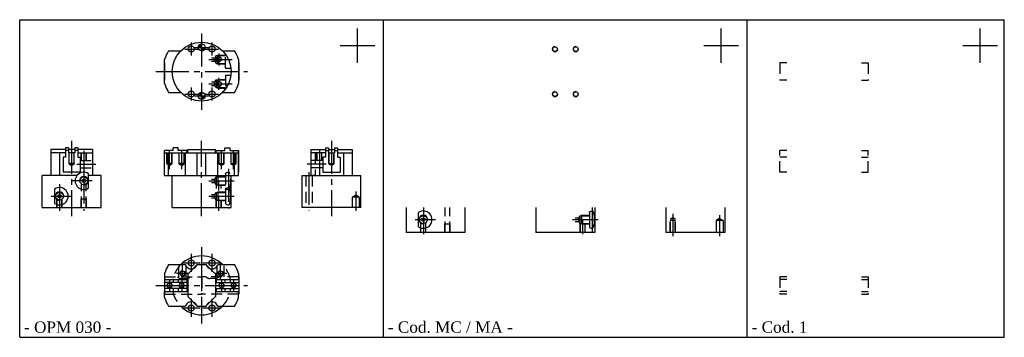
# Model space of a CAD drawing. Header units: millimetres. Extents: x 1407 to 1975, y 519 to 702.
import ezdxf

# ---------------------------------------------------------------- set-up
doc = ezdxf.new("R2010")
doc.units = ezdxf.units.MM
doc.linetypes.add('CENTER2', pattern=[28.575, 19.05, -3.175, 3.175, -3.175])
doc.linetypes.add('DASHED2', pattern=[9.525, 6.35, -3.175])
doc.layers.add('1', color=2, linetype='DASHED2')
doc.layers.add('2', color=1, linetype='CENTER2')
doc.styles.get("Standard").update_dxf_attribs({"font": 'isocp.shx', "bigfont": 'chineset.shx'})

msp = doc.modelspace()

# ---------------------------------------------------------------- hatches: boundary and pattern name
h = msp.add_hatch()
h.set_pattern_fill('ANSI31', scale=0.025, style=0)
h.set_pattern_definition([(45, (1277.23682, 434.692205), (-0.0561266, 0.0561266), [])])
h.paths.add_polyline_path([(1511.63, 688.09, 0.414214), (1509.63, 686.09), (1511.63, 686.09)])
h.paths.add_polyline_path([(1511.63, 686.09), (1511.63, 684.09, 0.414214), (1513.63, 686.09)])
h = msp.add_hatch()
h.set_pattern_fill('ANSI31', scale=0.025, style=0)
h.set_pattern_definition([(45, (1277.23682, 406.692205), (-0.0561266, 0.0561266), [])])
h.paths.add_polyline_path([(1511.63, 660.09, 0.414214), (1509.63, 658.09), (1511.63, 658.09)])
h.paths.add_polyline_path([(1511.63, 658.09), (1511.63, 656.09, 0.414214), (1513.63, 658.09)])

# ---------------------------------------------------------------- linework, layer by layer
at = {"color": 7}
for p, q in [((1406.63, 702.09), (1974.99, 702.09)), ((1406.63, 518.59), (1406.63, 702.09)), ((1616.63, 518.59), (1616.63, 702.09)), ((1826.63, 518.59), (1826.63, 702.09)), ((1974.99, 518.59), (1974.99, 702.09)), ((1601.63, 677.09), (1601.63, 697.09)), ((1811.63, 677.09), (1811.63, 697.09)), ((1961, 677.09), (1961, 697.09)), ((1511.63, 684.09), (1511.63, 688.09)), ((1492.6, 684.09), (1499.59, 684.09)), ((1509.63, 686.09), (1513.63, 686.09)), ((1523.67, 684.09), (1530.66, 684.09)), ((1591.63, 687.09), (1611.63, 687.09)), ((1801.63, 687.09), (1821.63, 687.09)), ((1951, 687.09), (1971, 687.09)), ((1490.13, 677.09), (1490.13, 667.09)), ((1490.13, 677.09), (1490.23, 677.09)), ((1490.23, 665.14), (1490.23, 679.04)), ((1533.03, 679.04), (1533.03, 665.14)), ((1533.03, 677.09), (1533.13, 677.09)), ((1533.13, 677.09), (1533.13, 667.09)), ((1490.13, 667.09), (1490.23, 667.09)), ((1533.03, 667.09), (1533.13, 667.09)), ((1492.6, 660.09), (1499.59, 660.09)), ((1511.63, 656.09), (1511.63, 660.09)), ((1523.67, 660.09), (1530.66, 660.09)), ((1509.63, 658.09), (1513.63, 658.09)), ((1424.63, 627.09), (1424.63, 612.09)), ((1433.13, 627.09), (1424.63, 627.09)), ((1433.13, 628.09), (1433.13, 622.59)), ((1434.88, 628.09), (1433.13, 628.09)), ((1434.88, 626.59), (1433.13, 626.59)), ((1434.88, 628.09), (1434.88, 625.09)), ((1438.38, 627.09), (1434.88, 627.09)), ((1440.13, 628.09), (1438.38, 628.09)), ((1438.38, 628.09), (1438.38, 625.09)), ((1440.13, 626.59), (1438.38, 626.59)), ((1440.13, 628.09), (1440.13, 622.59)), ((1448.63, 627.09), (1440.13, 627.09)), ((1448.63, 627.09), (1448.63, 612.09)), ((1490.13, 614.09), (1490.13, 626.59)), ((1495.13, 626.59), (1490.13, 626.59)), ((1490.23, 612.09), (1490.23, 626.59)), ((1498.13, 628.09), (1495.13, 628.09)), ((1495.13, 626.59), (1495.13, 628.09)), ((1498.13, 626.59), (1498.13, 628.09)), ((1503.13, 626.59), (1498.13, 626.59)), ((1503.13, 625.09), (1503.13, 626.59)), ((1503.63, 627.09), (1519.63, 627.09)), ((1503.63, 625.09), (1503.63, 627.09)), ((1519.63, 625.09), (1519.63, 627.09)), ((1520.13, 625.09), (1520.13, 626.59)), ((1520.13, 626.59), (1525.13, 626.59)), ((1525.13, 626.59), (1525.13, 628.09)), ((1525.13, 628.09), (1528.13, 628.09)), ((1528.13, 626.59), (1528.13, 628.09)), ((1528.13, 626.59), (1533.13, 626.59)), ((1533.03, 612.09), (1533.03, 626.59)), ((1533.13, 614.09), (1533.13, 626.59)), ((1574.63, 627.09), (1574.63, 612.09)), ((1574.63, 627.09), (1583.13, 627.09)), ((1583.13, 628.09), (1584.88, 628.09)), ((1583.13, 628.09), (1583.13, 622.59)), ((1583.13, 626.59), (1584.88, 626.59)), ((1584.88, 628.09), (1584.88, 625.09)), ((1584.88, 627.09), (1588.38, 627.09)), ((1588.38, 628.09), (1590.13, 628.09)), ((1588.38, 628.09), (1588.38, 625.09)), ((1588.38, 626.59), (1590.13, 626.59)), ((1590.13, 628.09), (1590.13, 622.59)), ((1590.13, 627.09), (1598.63, 627.09)), ((1598.63, 627.09), (1598.63, 612.09)), ((1433.13, 625.09), (1424.63, 625.09)), ((1429.68, 625.09), (1429.68, 612.09)), ((1433.13, 622.59), (1431.63, 622.59)), ((1431.63, 622.59), (1431.63, 614.09)), ((1438.38, 625.09), (1434.88, 625.09)), ((1440.13, 625.09), (1448.63, 625.09)), ((1440.13, 622.59), (1441.63, 622.59)), ((1441.63, 622.59), (1441.63, 614.09)), ((1443.58, 625.09), (1443.58, 613.99)), ((1490.23, 622.59), (1490.13, 622.59)), ((1490.23, 625.09), (1533.03, 625.09)), ((1492.6, 612.09), (1492.6, 625.09)), ((1502.28, 612.09), (1502.28, 625.09)), ((1509.13, 612.09), (1509.13, 625.09)), ((1514.13, 612.09), (1514.13, 625.09)), ((1520.98, 612.09), (1520.98, 625.09)), ((1530.66, 612.09), (1530.66, 625.09)), ((1533.03, 622.59), (1533.13, 622.59)), ((1583.13, 625.09), (1574.63, 625.09)), ((1579.68, 625.09), (1579.68, 612.09)), ((1581.63, 622.59), (1581.63, 614.09)), ((1583.13, 622.59), (1581.63, 622.59)), ((1584.88, 625.09), (1588.38, 625.09)), ((1590.13, 625.09), (1598.63, 625.09)), ((1590.13, 622.59), (1591.63, 622.59)), ((1591.63, 622.59), (1591.63, 614.09)), ((1593.58, 625.09), (1593.58, 612.09)), ((1441.63, 614.09), (1431.63, 614.09)), ((1490.23, 614.09), (1490.13, 614.09)), ((1533.03, 614.09), (1533.13, 614.09)), ((1581.63, 614.09), (1591.63, 614.09)), ((1419.63, 593.59), (1419.63, 612.09)), ((1439.71, 612.09), (1419.63, 612.09)), ((1446.44, 604.86), (1446.44, 613.13)), ((1453.63, 612.09), (1446.44, 612.09)), ((1453.63, 593.59), (1453.63, 612.09)), ((1490.23, 612.09), (1533.03, 612.09)), ((1494.63, 593.59), (1494.63, 612.09)), ((1528.63, 593.59), (1528.63, 612.09)), ((1569.63, 593.59), (1569.63, 612.09)), ((1569.63, 612.09), (1603.63, 612.09)), ((1603.63, 593.59), (1603.63, 612.09)), ((1426.82, 595.96), (1426.82, 604.23)), ((1525.51, 604.23), (1525.51, 595.96)), ((1419.63, 593.59), (1453.63, 593.59)), ((1494.63, 593.59), (1528.63, 593.59)), ((1603.63, 593.59), (1569.63, 593.59)), ((1629.63, 593.59), (1629.63, 579.09)), ((1663.63, 593.59), (1663.63, 579.09)), ((1704.63, 593.59), (1704.63, 579.09)), ((1738.63, 593.59), (1738.63, 579.09)), ((1779.63, 593.59), (1779.63, 579.09)), ((1813.63, 593.59), (1813.63, 579.09)), ((1636.82, 582.46), (1636.82, 590.73)), ((1735.51, 590.73), (1735.51, 582.46)), ((1663.63, 579.09), (1629.63, 579.09)), ((1738.63, 579.09), (1704.63, 579.09)), ((1813.63, 579.09), (1779.63, 579.09)), ((1492.6, 560.59), (1502.28, 560.59)), ((1509.13, 560.59), (1503.63, 555.09)), ((1508.98, 560.59), (1514.28, 560.59)), ((1514.13, 560.59), (1519.63, 555.09)), ((1520.98, 560.59), (1530.66, 560.59)), ((1490.13, 553.59), (1490.13, 543.59)), ((1490.13, 553.59), (1490.23, 553.59)), ((1490.13, 552.09), (1503.63, 552.09)), ((1490.23, 555.54), (1490.23, 552.09)), ((1495.13, 552.09), (1495.13, 550.34)), ((1498.13, 552.09), (1498.13, 550.34)), ((1503.13, 552.09), (1503.13, 545.09)), ((1503.13, 552.09), (1503.13, 550.34)), ((1503.63, 555.09), (1503.63, 542.09)), ((1519.63, 555.09), (1519.63, 542.09)), ((1519.63, 552.09), (1533.13, 552.09)), ((1520.13, 552.09), (1520.13, 550.34)), ((1525.13, 552.09), (1525.13, 550.34)), ((1528.13, 552.09), (1528.13, 550.34)), ((1533.03, 555.54), (1533.03, 552.09)), ((1533.03, 553.59), (1533.13, 553.59)), ((1533.13, 553.59), (1533.13, 543.59)), ((1503.13, 550.34), (1490.13, 550.34)), ((1503.13, 546.84), (1490.13, 546.84)), ((1495.13, 546.84), (1495.13, 545.09)), ((1498.13, 546.84), (1498.13, 545.09)), ((1503.13, 546.84), (1503.13, 545.09)), ((1520.13, 550.34), (1533.13, 550.34)), ((1520.13, 546.84), (1533.13, 546.84)), ((1520.13, 546.84), (1520.13, 545.09)), ((1525.13, 546.84), (1525.13, 545.09)), ((1528.13, 546.84), (1528.13, 545.09)), ((1490.13, 545.09), (1503.63, 545.09)), ((1490.13, 543.59), (1490.23, 543.59)), ((1490.23, 541.64), (1490.23, 545.09)), ((1509.13, 536.59), (1503.63, 542.09)), ((1514.13, 536.59), (1519.63, 542.09)), ((1519.63, 545.09), (1533.13, 545.09)), ((1533.03, 541.64), (1533.03, 545.09)), ((1533.03, 543.59), (1533.13, 543.59)), ((1492.6, 536.59), (1502.28, 536.59)), ((1508.98, 536.59), (1514.28, 536.59)), ((1520.98, 536.59), (1530.66, 536.59)), ((1406.63, 518.59), (1974.99, 518.59))]:
    msp.add_line(p, q, dxfattribs=at)
for centre, radius in [((1511.63, 672.09), 17), ((1511.63, 686.09), 2), ((1505.63, 685.09), 1.75), ((1517.63, 685.09), 1.75), ((1715.63, 685.09), 1.35), ((1727.63, 685.09), 1.35), ((1521.63, 679.09), 1.35), ((1521.63, 665.09), 1.35), ((1505.63, 659.09), 1.75), ((1511.63, 658.09), 2), ((1517.63, 659.09), 1.75), ((1715.63, 659.09), 1.35), ((1727.63, 659.09), 1.35), ((1443.63, 608.99), 2.23), ((1443.63, 608.99), 1), ((1429.63, 600.09), 2.23), ((1429.63, 600.09), 1), ((1639.63, 586.59), 2.23), ((1639.63, 586.59), 1), ((1505.63, 561.59), 1.75), ((1517.63, 561.59), 1.75), ((1500.63, 555.59), 1.35), ((1522.63, 555.59), 1.35), ((1493.13, 548.59), 1.35), ((1500.13, 548.59), 1.35), ((1523.13, 548.59), 1.35), ((1530.13, 548.59), 1.35), ((1505.63, 535.59), 1.75), ((1517.63, 535.59), 1.75)]:
    msp.add_circle(centre, radius, dxfattribs=at)
for centre, radius, start, end in [((1511.63, 672.09), 22.5, 147.769, 162.0101), ((1511.63, 672.09), 22.5, 17.9899, 32.231), ((1715.63, 685.09), 1.5, 90, 0), ((1727.63, 685.09), 1.5, 90, 0), ((1521.63, 679.09), 1.5, 0, 270), ((1511.63, 672.09), 22.5, 197.9899, 212.231), ((1521.63, 665.09), 1.5, 90, 0), ((1511.63, 672.09), 22.5, 327.769, 342.0101), ((1715.63, 659.09), 1.5, 90, 0), ((1727.63, 659.09), 1.5, 90, 0), ((1443.63, 608.99), 5, 55.767, 304.233), ((1443.63, 608.99), 2.5, 270, 180), ((1429.63, 600.09), 5, 235.767, 124.233), ((1429.63, 600.09), 2.5, 0, 270), ((1639.63, 586.59), 5, 235.767, 124.233), ((1639.63, 586.59), 2.5, 0, 270), ((1511.63, 548.59), 17, 44.9009, 135.0991), ((1511.63, 548.59), 22.5, 147.769, 162.0101), ((1500.63, 555.59), 1.5, 90, 0), ((1505.63, 561.59), 3.5, 196.6015, 290.3864), ((1505.63, 561.59), 3.5, 339.6136, 343.3985), ((1517.63, 561.59), 3.5, 196.6015, 200.3864), ((1517.63, 561.59), 3.5, 249.6136, 343.3985), ((1522.63, 555.59), 1.5, 90, 0), ((1511.63, 548.59), 22.5, 17.9899, 32.231), ((1493.13, 548.59), 1.5, 0, 270), ((1500.13, 548.59), 1.5, 0, 270), ((1523.13, 548.59), 1.5, 0, 270), ((1530.13, 548.59), 1.5, 0, 270), ((1511.63, 548.59), 22.5, 197.9899, 212.231), ((1511.63, 548.59), 22.5, 327.769, 342.0101), ((1511.63, 548.59), 17, 224.9009, 315.0991), ((1505.63, 535.59), 3.5, 69.6136, 163.3985), ((1505.63, 535.59), 3.5, 16.6015, 20.3864), ((1517.63, 535.59), 3.5, 159.6136, 163.3985), ((1517.63, 535.59), 3.5, 16.6015, 110.3864)]:
    msp.add_arc(centre, radius, start, end, dxfattribs=at)
at = {"color": 7, "extrusion": (0, 0, -1)}
for centre in [(1527.12, 604.23), (1737.12, 590.73)]:
    msp.add_ellipse(centre, major_axis=(-1.61, 0), ratio=0.538027, start_param=0, end_param=1.570796, dxfattribs=at)
at = {"color": 7}
for centre, major_axis, ratio, start_param, end_param in [((1527.12, 600.09), (0, 5), 0.278002, 3.141593, 6.283185), ((1527.12, 595.96), (-1.61, 0), 0.538027, 0, 1.570796), ((1737.12, 586.59), (0, 5), 0.278002, 3.141593, 6.283185), ((1737.12, 582.46), (-1.61, 0), 0.538027, 0, 1.570796)]:
    msp.add_ellipse(centre, major_axis=major_axis, ratio=ratio, start_param=start_param, end_param=end_param, dxfattribs=at)
at = {"layer": '1', "color": 7}
for p, q in [((1517.3, 680.09), (1519.3, 680.09)), ((1517.3, 678.09), (1519.3, 678.09)), ((1520.01, 681.32), (1519.3, 680.09)), ((1519.3, 680.09), (1519.3, 678.09)), ((1519.3, 678.09), (1520.01, 676.86)), ((1520.01, 681.32), (1525.51, 681.32)), ((1520.01, 676.86), (1520.01, 681.32)), ((1520.01, 676.86), (1525.51, 676.86)), ((1520.54, 681.32), (1521.01, 681.59)), ((1520.54, 676.86), (1521.01, 676.59)), ((1521.01, 681.59), (1525.51, 681.59)), ((1521.01, 676.59), (1521.01, 681.59)), ((1521.01, 676.59), (1525.51, 676.59)), ((1525.51, 674.09), (1525.51, 681.91)), ((1845.5, 677.09), (1845.5, 667.09)), ((1849.5, 677.09), (1845.5, 677.09)), ((1892.5, 677.09), (1896.5, 677.09)), ((1896.5, 677.09), (1896.5, 667.09)), ((1525.51, 674.09), (1528.51, 674.09)), ((1517.3, 666.09), (1519.3, 666.09)), ((1519.3, 666.09), (1520.01, 667.32)), ((1519.3, 664.09), (1519.3, 666.09)), ((1520.01, 667.32), (1525.51, 667.32)), ((1520.01, 667.32), (1520.01, 662.86)), ((1520.54, 667.32), (1521.01, 667.59)), ((1521.01, 667.59), (1525.51, 667.59)), ((1521.01, 667.59), (1521.01, 662.59)), ((1525.51, 670.09), (1525.51, 662.28)), ((1525.51, 670.09), (1528.51, 670.09)), ((1849.5, 667.09), (1845.5, 667.09)), ((1892.5, 667.09), (1896.5, 667.09)), ((1517.3, 664.09), (1519.3, 664.09)), ((1520.01, 662.86), (1519.3, 664.09)), ((1520.01, 662.86), (1525.51, 662.86)), ((1520.54, 662.86), (1521.01, 662.59)), ((1521.01, 662.59), (1525.51, 662.59)), ((1845.5, 614.09), (1845.5, 626.59)), ((1849.5, 626.59), (1845.5, 626.59)), ((1892.5, 626.59), (1896.5, 626.59)), ((1896.5, 614.09), (1896.5, 626.59)), ((1435.13, 619.09), (1435.13, 625.09)), ((1435.28, 618.59), (1435.28, 625.09)), ((1437.98, 618.59), (1437.98, 625.09)), ((1438.13, 619.09), (1438.13, 625.09)), ((1441.63, 620.69), (1448.63, 620.69)), ((1442.13, 620.69), (1442.13, 625.09)), ((1442.28, 620.69), (1442.28, 625.09)), ((1444.98, 620.69), (1444.98, 625.09)), ((1445.13, 620.69), (1445.13, 625.09)), ((1490.23, 625.09), (1490.13, 625.09)), ((1491.63, 619.09), (1491.63, 625.09)), ((1491.78, 618.59), (1491.78, 625.09)), ((1494.48, 618.59), (1494.48, 625.09)), ((1494.63, 619.09), (1494.63, 625.09)), ((1498.63, 619.09), (1498.63, 625.09)), ((1498.78, 618.59), (1498.78, 625.09)), ((1501.48, 618.59), (1501.48, 625.09)), ((1501.63, 619.09), (1501.63, 625.09)), ((1521.63, 619.09), (1521.63, 625.09)), ((1521.78, 618.59), (1521.78, 625.09)), ((1524.48, 618.59), (1524.48, 625.09)), ((1524.63, 619.09), (1524.63, 625.09)), ((1528.63, 619.09), (1528.63, 625.09)), ((1528.78, 618.59), (1528.78, 625.09)), ((1531.48, 618.59), (1531.48, 625.09)), ((1531.63, 619.09), (1531.63, 625.09)), ((1533.03, 625.09), (1533.13, 625.09)), ((1581.63, 620.69), (1574.63, 620.69)), ((1577.13, 625.09), (1577.13, 612.09)), ((1578.13, 620.69), (1578.13, 625.09)), ((1578.28, 620.69), (1578.28, 625.09)), ((1580.98, 620.69), (1580.98, 625.09)), ((1581.13, 620.69), (1581.13, 625.09)), ((1585.13, 619.09), (1585.13, 625.09)), ((1585.28, 618.59), (1585.28, 625.09)), ((1587.98, 618.59), (1587.98, 625.09)), ((1588.13, 619.09), (1588.13, 625.09)), ((1849.5, 622.59), (1845.5, 622.59)), ((1892.5, 622.59), (1896.5, 622.59)), ((1438.13, 619.09), (1435.13, 619.09)), ((1435.13, 619.09), (1435.28, 618.83)), ((1435.28, 618.59), (1436.63, 617.81)), ((1437.98, 618.59), (1435.28, 618.59)), ((1436.63, 617.81), (1437.98, 618.59)), ((1438.13, 619.09), (1437.98, 618.83)), ((1441.63, 616.49), (1448.63, 616.49)), ((1494.63, 619.09), (1491.63, 619.09)), ((1491.63, 619.09), (1491.78, 618.83)), ((1494.48, 618.59), (1491.78, 618.59)), ((1491.78, 618.59), (1493.13, 617.81)), ((1493.13, 617.81), (1494.48, 618.59)), ((1494.63, 619.09), (1494.48, 618.83)), ((1498.63, 619.09), (1498.78, 618.83)), ((1501.63, 619.09), (1498.63, 619.09)), ((1501.48, 618.59), (1498.78, 618.59)), ((1498.78, 618.59), (1500.13, 617.81)), ((1500.13, 617.81), (1501.48, 618.59)), ((1501.63, 619.09), (1501.48, 618.83)), ((1521.63, 619.09), (1524.63, 619.09)), ((1521.63, 619.09), (1521.78, 618.83)), ((1521.78, 618.59), (1524.48, 618.59)), ((1523.13, 617.81), (1521.78, 618.59)), ((1524.48, 618.59), (1523.13, 617.81)), ((1524.63, 619.09), (1524.48, 618.83)), ((1528.63, 619.09), (1528.78, 618.83)), ((1528.63, 619.09), (1531.63, 619.09)), ((1528.78, 618.59), (1531.48, 618.59)), ((1530.13, 617.81), (1528.78, 618.59)), ((1531.48, 618.59), (1530.13, 617.81)), ((1531.63, 619.09), (1531.48, 618.83)), ((1581.63, 616.49), (1574.63, 616.49)), ((1585.13, 619.09), (1585.28, 618.83)), ((1585.13, 619.09), (1588.13, 619.09)), ((1586.63, 617.81), (1585.28, 618.59)), ((1585.28, 618.59), (1587.98, 618.59)), ((1587.98, 618.59), (1586.63, 617.81)), ((1588.13, 619.09), (1587.98, 618.83)), ((1849.5, 614.09), (1845.5, 614.09)), ((1892.5, 614.09), (1896.5, 614.09)), ((1517.3, 609.99), (1519.3, 609.99)), ((1519.3, 609.99), (1520.01, 611.22)), ((1519.3, 607.99), (1519.3, 609.99)), ((1520.01, 611.22), (1520.01, 606.76)), ((1520.01, 611.22), (1525.51, 611.22)), ((1520.54, 611.22), (1521.01, 611.49)), ((1521.01, 611.49), (1521.01, 606.49)), ((1521.01, 611.49), (1525.51, 611.49)), ((1525.51, 613.13), (1525.51, 604.86)), ((1571.88, 612.09), (1571.88, 593.59)), ((1577.13, 612.09), (1574.63, 612.09)), ((1575.38, 612.09), (1575.38, 593.59)), ((1442.28, 593.59), (1442.28, 607.22)), ((1444.98, 593.59), (1444.98, 607.22)), ((1517.3, 607.99), (1519.3, 607.99)), ((1520.01, 606.76), (1519.3, 607.99)), ((1520.01, 606.76), (1525.51, 606.76)), ((1520.28, 604.49), (1520.28, 606.76)), ((1520.54, 606.76), (1521.01, 606.49)), ((1520.54, 602.32), (1521.01, 602.59)), ((1521.01, 606.49), (1525.51, 606.49)), ((1521.01, 602.59), (1521.01, 597.59)), ((1521.01, 602.59), (1525.51, 602.59)), ((1522.98, 604.49), (1522.98, 606.49)), ((1428.13, 593.59), (1428.13, 598.44)), ((1428.28, 593.59), (1428.28, 598.32)), ((1430.98, 593.59), (1430.98, 598.32)), ((1431.13, 593.59), (1431.13, 598.44)), ((1442.13, 598.59), (1442.28, 598.85)), ((1442.13, 593.59), (1442.13, 598.59)), ((1442.13, 598.59), (1445.13, 598.59)), ((1445.13, 598.59), (1444.98, 598.85)), ((1445.13, 593.59), (1445.13, 598.59)), ((1517.3, 601.09), (1519.3, 601.09)), ((1517.3, 599.09), (1519.3, 599.09)), ((1519.3, 601.09), (1520.01, 602.32)), ((1519.3, 599.09), (1519.3, 601.09)), ((1520.01, 597.86), (1519.3, 599.09)), ((1520.01, 602.32), (1520.01, 597.86)), ((1520.01, 602.32), (1525.51, 602.32)), ((1520.01, 597.86), (1525.51, 597.86)), ((1520.13, 593.59), (1520.13, 597.86)), ((1520.28, 593.59), (1520.28, 597.86)), ((1520.54, 597.86), (1521.01, 597.59)), ((1521.01, 597.59), (1525.51, 597.59)), ((1522.98, 593.59), (1522.98, 597.59)), ((1523.13, 593.59), (1523.13, 597.59)), ((1600.63, 600.75), (1598.63, 599.59)), ((1598.63, 599.59), (1598.63, 593.59)), ((1602.63, 599.59), (1598.63, 599.59)), ((1602.63, 599.59), (1600.63, 600.75)), ((1602.63, 599.59), (1602.63, 593.59)), ((1652.28, 579.09), (1652.28, 593.59)), ((1654.98, 579.09), (1654.98, 593.59)), ((1727.3, 587.59), (1729.3, 587.59)), ((1727.3, 585.59), (1729.3, 585.59)), ((1729.3, 587.59), (1730.01, 588.82)), ((1729.3, 585.59), (1729.3, 587.59)), ((1730.01, 584.36), (1729.3, 585.59)), ((1730.01, 588.82), (1730.01, 584.36)), ((1730.01, 588.82), (1735.51, 588.82)), ((1730.54, 588.82), (1731.01, 589.09)), ((1731.01, 589.09), (1731.01, 584.09)), ((1731.01, 589.09), (1735.51, 589.09)), ((1782.13, 586.09), (1782.28, 586.35)), ((1782.13, 579.09), (1782.13, 586.09)), ((1785.13, 586.09), (1782.13, 586.09)), ((1782.28, 587.09), (1783.63, 587.87)), ((1782.28, 579.09), (1782.28, 587.09)), ((1784.98, 587.09), (1782.28, 587.09)), ((1783.63, 587.87), (1784.98, 587.09)), ((1784.98, 579.09), (1784.98, 587.09)), ((1785.13, 586.09), (1784.98, 586.35)), ((1785.13, 579.09), (1785.13, 586.09)), ((1810.63, 587.25), (1808.63, 586.09)), ((1808.63, 586.09), (1808.63, 579.09)), ((1812.63, 586.09), (1808.63, 586.09)), ((1812.63, 586.09), (1810.63, 587.25)), ((1812.63, 586.09), (1812.63, 579.09)), ((1638.13, 579.09), (1638.13, 584.94)), ((1638.28, 579.09), (1638.28, 584.82)), ((1640.98, 579.09), (1640.98, 584.82)), ((1641.13, 579.09), (1641.13, 584.94)), ((1652.13, 584.09), (1652.28, 584.35)), ((1652.13, 584.09), (1655.13, 584.09)), ((1652.13, 579.09), (1652.13, 584.09)), ((1655.13, 584.09), (1654.98, 584.35)), ((1655.13, 579.09), (1655.13, 584.09)), ((1730.01, 584.36), (1735.51, 584.36)), ((1730.13, 579.09), (1730.13, 584.36)), ((1730.28, 579.09), (1730.28, 584.36)), ((1730.54, 584.36), (1731.01, 584.09)), ((1731.01, 584.09), (1735.51, 584.09)), ((1732.98, 579.09), (1732.98, 584.09)), ((1733.13, 579.09), (1733.13, 584.09)), ((1498.53, 553.59), (1498.53, 560.59)), ((1502.73, 553.59), (1502.73, 559.63)), ((1520.53, 553.59), (1520.53, 559.63)), ((1524.73, 553.59), (1524.73, 560.59)), ((1490.23, 553.59), (1511.53, 553.59)), ((1499.87, 552.59), (1502.89, 552.59)), ((1511.53, 553.59), (1511.53, 543.59)), ((1533.03, 553.59), (1511.73, 553.59)), ((1511.73, 553.59), (1511.73, 543.59)), ((1519.39, 552.59), (1516.37, 552.59)), ((1845.5, 553.59), (1845.5, 543.59)), ((1849.5, 553.59), (1845.5, 553.59)), ((1849.5, 552.09), (1845.5, 552.09)), ((1892.5, 553.59), (1896.5, 553.59)), ((1892.5, 552.09), (1896.5, 552.09)), ((1896.5, 553.59), (1896.5, 543.59)), ((1490.23, 543.59), (1511.53, 543.59)), ((1533.03, 543.59), (1511.73, 543.59)), ((1849.5, 545.09), (1845.5, 545.09)), ((1849.5, 543.59), (1845.5, 543.59)), ((1892.5, 545.09), (1896.5, 545.09)), ((1892.5, 543.59), (1896.5, 543.59))]:
    msp.add_line(p, q, dxfattribs=at)
for centre, radius, start, end in [((1511.63, 672.09), 17, 315.0991, 348.1188), ((1511.63, 548.59), 17, 135.0991, 168.1188), ((1505.63, 561.59), 3.5, 290.3864, 339.6136), ((1517.63, 561.59), 3.5, 200.3864, 249.6136), ((1511.63, 548.59), 17, 11.8812, 44.9009), ((1499.87, 555.59), 3, 221.8103, 270), ((1502.89, 555.59), 3, 270, 318.1897), ((1516.37, 555.59), 3, 221.8103, 270), ((1519.39, 555.59), 3, 270, 318.1897), ((1511.63, 548.59), 17, 191.8812, 224.9009), ((1511.63, 548.59), 17, 315.0991, 348.1188), ((1505.63, 535.59), 3.5, 20.3864, 69.6136), ((1517.63, 535.59), 3.5, 110.3864, 159.6136)]:
    msp.add_arc(centre, radius, start, end, dxfattribs=at)
at = {"layer": '1', "color": 7, "extrusion": (0, 0, -1)}
msp.add_ellipse((1527.12, 613.13), major_axis=(-1.61, 0), ratio=0.538027, start_param=0, end_param=1.570796, dxfattribs=at)
at = {"layer": '1', "color": 7}
for centre, major_axis, ratio, start_param, end_param in [((1527.12, 608.99), (0, 5), 0.278002, 3.141593, 6.283185), ((1527.12, 604.86), (-1.61, 0), 0.538027, 0, 1.570796)]:
    msp.add_ellipse(centre, major_axis=major_axis, ratio=ratio, start_param=start_param, end_param=end_param, dxfattribs=at)
at = {"layer": '2', "color": 7}
for p, q in [((1511.63, 694.09), (1511.63, 650.09)), ((1505.63, 688.84), (1505.63, 681.34)), ((1517.63, 688.84), (1517.63, 681.34)), ((1501.88, 685.09), (1509.38, 685.09)), ((1507.63, 686.09), (1515.63, 686.09)), ((1513.88, 685.09), (1521.38, 685.09)), ((1521.63, 682.59), (1521.63, 675.59)), ((1515.8, 679.09), (1529.29, 679.09)), ((1485.13, 672.09), (1538.13, 672.09)), ((1515.8, 665.09), (1529.29, 665.09)), ((1521.63, 661.59), (1521.63, 668.59)), ((1505.63, 662.84), (1505.63, 655.34)), ((1517.63, 662.84), (1517.63, 655.34)), ((1501.88, 659.09), (1509.38, 659.09)), ((1507.63, 658.09), (1515.63, 658.09)), ((1513.88, 659.09), (1521.38, 659.09)), ((1436.63, 632.09), (1436.63, 588.59)), ((1511.63, 588.59), (1511.63, 632.09)), ((1586.63, 632.09), (1586.63, 588.59)), ((1443.63, 626.25), (1443.63, 618.59)), ((1493.13, 615.81), (1493.13, 626.09)), ((1500.13, 615.81), (1500.13, 626.09)), ((1523.13, 615.81), (1523.13, 626.09)), ((1530.13, 615.81), (1530.13, 626.09)), ((1579.63, 626.59), (1579.63, 618.59)), ((1439.63, 618.59), (1450.63, 618.59)), ((1443.63, 614.92), (1443.63, 591.59)), ((1527.12, 615.99), (1527.12, 593.09)), ((1583.63, 618.59), (1572.63, 618.59)), ((1573.63, 614.09), (1573.63, 591.59)), ((1448.44, 608.99), (1436.63, 608.99)), ((1515.8, 608.99), (1530.51, 608.99)), ((1521.63, 603.49), (1521.63, 608.99)), ((1429.63, 607.09), (1429.63, 591.59)), ((1600.63, 602.75), (1600.63, 591.59)), ((1424.82, 600.09), (1436.63, 600.09)), ((1515.8, 600.09), (1530.51, 600.09)), ((1521.63, 591.59), (1521.63, 600.09)), ((1639.63, 593.59), (1639.63, 578.09)), ((1737.12, 593.59), (1737.12, 579.59)), ((1634.82, 586.59), (1646.63, 586.59)), ((1725.8, 586.59), (1740.51, 586.59)), ((1731.63, 578.09), (1731.63, 586.59)), ((1783.63, 589.87), (1783.63, 577.09)), ((1810.63, 589.25), (1810.63, 577.09)), ((1511.63, 570.59), (1511.63, 526.59)), ((1505.63, 566.84), (1505.63, 556.34)), ((1517.63, 566.84), (1517.63, 556.34)), ((1500.38, 561.59), (1510.88, 561.59)), ((1500.63, 552.09), (1500.63, 561.19)), ((1512.38, 561.59), (1522.88, 561.59)), ((1522.63, 552.09), (1522.63, 561.23)), ((1493.13, 552.09), (1493.13, 545.09)), ((1497.13, 555.59), (1504.13, 555.59)), ((1500.13, 552.09), (1500.13, 545.09)), ((1519.13, 555.59), (1526.13, 555.59)), ((1523.13, 552.09), (1523.13, 545.09)), ((1530.13, 552.09), (1530.13, 545.09)), ((1485.13, 548.59), (1538.13, 548.59)), ((1505.63, 540.84), (1505.63, 530.34)), ((1517.63, 540.84), (1517.63, 530.34)), ((1500.38, 535.59), (1510.88, 535.59)), ((1512.38, 535.59), (1522.88, 535.59))]:
    msp.add_line(p, q, dxfattribs=at)

# ---------------------------------------------------------------- texts
at = {"color": 7, "char_height": 6.5625, "attachment_point": 7}
for s, insert, width in [('\\fRomantic|b0|i0|c2|p2;- OPM 030 -', (1409.13, 521.09), 92.8398), ('\\fRomantic|b0|i0|c2|p2;- Cod. MC / MA -', (1619.13, 521.09), 92.8398), ('\\fRomantic|b0|i0|c2|p2;- Cod. 1 ', (1829.13, 521.09), 52.8398)]:
    msp.add_mtext(s, dxfattribs=dict(at, insert=insert, width=width))

doc.saveas('drawing.dxf')
